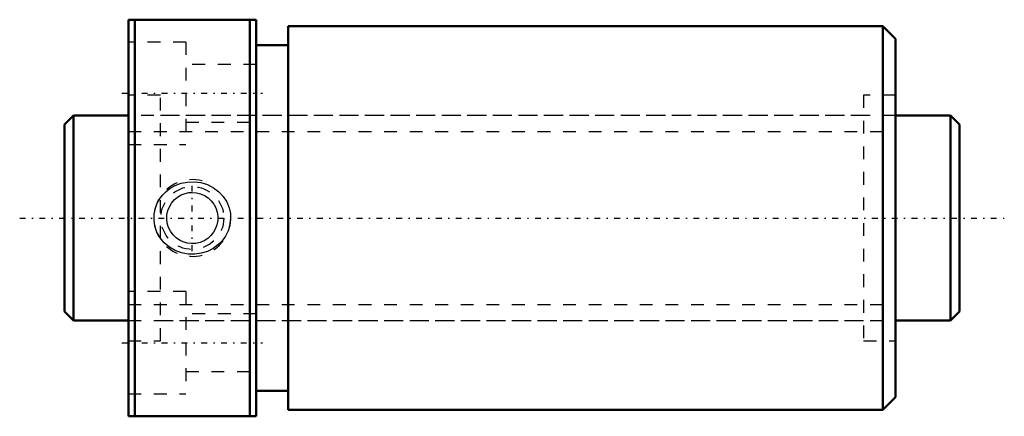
# Model space of a CAD drawing. Header units: millimetres. Extents: x -3.5 to 73.5, y -15.5 to 15.5.
import ezdxf

# ---------------------------------------------------------------- set-up
doc = ezdxf.new("R2010")
doc.units = ezdxf.units.MM
doc.linetypes.add('Center', pattern=[1.5, 0.45, -0.5, 0.05, -0.5])
doc.linetypes.add('Dashed', pattern=[2, 1, -1])
for name, color, linetype, lineweight in [('2d ConnectionPoints', 7, 'Continuous', 50), ('AM_0', 7, 'Continuous', 50), ('AM_5', 3, 'Continuous', 25), ('AM_7', 7, 'Center', 25), ('AM_9', 6, 'Dashed', 25)]:
    doc.layers.add(name, color=color, linetype=linetype, lineweight=lineweight)

# ---------------------------------------------------------------- blocks, each defined once
blk = doc.blocks.new('1_DIK_1605_6RR_Nut_0_in_DIK1605_6RRG0_70LC0_000_4')
at = {"layer": 'AM_0'}
for p, q in [((5, 15.5), (15, 15.5)), ((5, -15.5), (5, 15.5)), ((5.5, 15.5), (5.5, -15.5)), ((14.5, -15.5), (14.5, 15.5)), ((15, -15.5), (15, 15.5)), ((17.5, 15), (17.5, -15)), ((64, 15), (17.5, 15)), ((65, 14), (64, 15)), ((64, 15), (64, -15)), ((65, 14), (65, -14)), ((17.5, 13.5), (15, 13.5)), ((15, -13.5), (17.5, -13.5)), ((64, -15), (65, -14)), ((17.5, -15), (64, -15)), ((15, -15.5), (5, -15.5))]:
    blk.add_line(p, q, dxfattribs=at)
at = {"layer": 'AM_5', "linetype": 'Dashed'}
blk.add_arc((10, 0), 3, 75, 15, dxfattribs=at)
at = {"layer": 'AM_7'}
for p, q in [((4.5, 9.75), (15.5, 9.75)), ((10, -2.581), (10, 2.581)), ((4.5, -9.75), (15.5, -9.75))]:
    blk.add_line(p, q, dxfattribs=at)
at = {"layer": 'AM_9'}
for p, q in [((9.5, 13.75), (5, 13.75)), ((9.5, 13.75), (9.5, 5.75)), ((15, 12), (9.5, 12)), ((7.5, 9.6), (5, 9.6)), ((7.5, -9.6), (7.5, 9.6)), ((62.5, 9.6), (62.5, -9.6)), ((65, 9.6), (62.5, 9.6)), ((62.5, 8), (7.5, 8)), ((9.5, 7.5), (15, 7.5)), ((5, 5.75), (9.5, 5.75)), ((9.5, -5.75), (5, -5.75)), ((9.5, -5.75), (9.5, -13.75)), ((15, -7.5), (9.5, -7.5)), ((7.5, -8), (62.5, -8)), ((5, -9.6), (7.5, -9.6)), ((62.5, -9.6), (65, -9.6)), ((9.5, -12), (15, -12)), ((5, -13.75), (9.5, -13.75))]:
    blk.add_line(p, q, dxfattribs=at)
for points in [[(7.936, 2.057), (8.278, 2.32), (8.653, 2.533), (9.128, 2.712), (9.625, 2.813), (10.149, 2.832), (10.669, 2.764), (11.175, 2.608), (11.646, 2.369), (12.063, 2.057), (12.418, 1.677), (12.687, 1.259), (12.878, 0.799), (12.978, 0.341), (12.997, -0.127), (12.938, -0.574), (12.805, -1.004), (12.603, -1.407), (12.339, -1.774), (12.006, -2.107), (11.624, -2.383), (11.18, -2.606), (10.704, -2.756), (10.19, -2.829), (9.67, -2.818), (9.151, -2.719), (8.656, -2.534), (8.203, -2.269), (7.803, -1.929), (7.481, -1.538), (7.234, -1.097), (7.079, -0.644), (7.006, -0.172), (7.015, 0.282), (7.101, 0.728), (7.258, 1.148), (7.48, 1.538), (7.693, 1.811), (7.936, 2.057)], [(10, 2), (10.33, 1.972), (10.65, 1.891), (10.952, 1.759), (11.227, 1.579), (11.473, 1.353), (11.678, 1.088), (11.838, 0.788), (11.945, 0.464), (11.995, 0.133), (11.99, -0.202), (11.93, -0.524), (11.819, -0.831), (11.658, -1.118), (11.453, -1.374), (11.202, -1.598), (10.916, -1.778), (10.602, -1.907), (10.27, -1.982), (9.938, -1.999), (9.608, -1.961), (9.295, -1.871), (9.001, -1.733), (8.729, -1.544), (8.492, -1.314), (8.292, -1.04), (8.14, -0.736), (8.043, -0.412), (8.001, -0.076), (8.016, 0.254), (8.085, 0.576), (8.204, 0.88), (8.371, 1.16), (8.586, 1.415), (8.841, 1.63), (9.134, 1.802), (9.452, 1.924), (9.723, 1.981), (10, 2)]]:
    blk.add_lwpolyline(points, dxfattribs=at)
blk.add_circle((10, 0), 2.458, dxfattribs=at)
blk = doc.blocks.new('2_DIK_1605_6RR07000_Shaft_0_in_DIK1605_6RRG0_70LC0_000_4')
at = {"layer": 'AM_0'}
for p, q in [((0.7, 8), (0, 7.3)), ((0.7, 8), (0.7, -8)), ((5, 8), (0.7, 8)), ((69.3, 8), (65, 8)), ((70, 7.3), (69.3, 8)), ((69.3, 8), (69.3, -8)), ((0, 7.3), (0, -7.3)), ((70, 7.3), (70, -7.3)), ((0, -7.3), (0.7, -8)), ((69.3, -8), (70, -7.3)), ((0.7, -8), (5, -8)), ((65, -8), (69.3, -8))]:
    blk.add_line(p, q, dxfattribs=at)
at = {"layer": 'AM_5', "linetype": 'Dashed'}
for p, q in [((5, 6.773), (65, 6.773)), ((5, -6.773), (65, -6.773))]:
    blk.add_line(p, q, dxfattribs=at)
at = {"layer": 'AM_7'}
blk.add_line((-3.5, 0), (73.5, 0), dxfattribs=at)
at = {"layer": 'AM_9'}
for p, q in [((65, 8), (5, 8)), ((5, -8), (65, -8))]:
    blk.add_line(p, q, dxfattribs=at)

msp = doc.modelspace()

# ---------------------------------------------------------------- linework, layer by layer
at = {"layer": '2d ConnectionPoints'}
for p in [(0, 0), (5, 0)]:
    msp.add_point(p, dxfattribs=at)

# ---------------------------------------------------------------- block references
for name in ['1_DIK_1605_6RR_Nut_0_in_DIK1605_6RRG0_70LC0_000_4', '2_DIK_1605_6RR07000_Shaft_0_in_DIK1605_6RRG0_70LC0_000_4']:
    msp.add_blockref(name, (0, 0))

doc.saveas('drawing.dxf')
